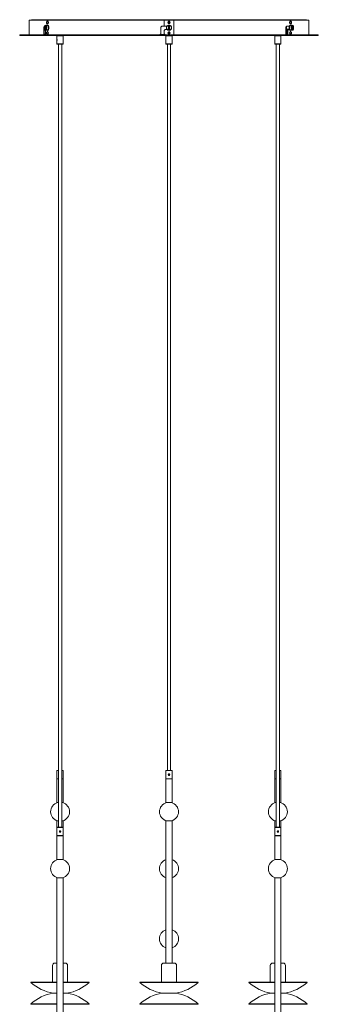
# Model space of a CAD drawing. Header units: millimetres. Extents: x 996 to 3448, y 154 to 3513.
# Tile 2 of 6: x 996 to 1626, y 1315 to 3392. Entities that reach past the tile are written whole.
import ezdxf

# ---------------------------------------------------------------- set-up
doc = ezdxf.new("R2010")
doc.units = ezdxf.units.MM
doc.header["$LTSCALE"] = 12
doc.layers.add('Widoczne (ISO)', color=7, linetype='Continuous', lineweight=50)

msp = doc.modelspace()

# ---------------------------------------------------------------- linework, layer by layer
at = {"layer": 'Widoczne (ISO)', "linetype": 'Continuous', "lineweight": 5}
for p, q in [((1321.08, 3390.73), (1015.84, 3390.73)), ((1015.84, 3359.73), (1015.84, 3390.73)), ((1021.08, 3391.73), (1053.83, 3391.73)), ((1021.08, 3390.73), (1021.08, 3391.73)), ((1053.44, 3384.02), (1053.43, 3387.43)), ((1053.83, 3391.73), (1063.83, 3391.73)), ((1053.83, 3387.43), (1053.84, 3384.02)), ((1054.3, 3388.33), (1054.3, 3388.44)), ((1055.37, 3388.48), (1054.5, 3388.48)), ((1063.83, 3391.73), (1064.25, 3391.73)), ((1065.59, 3391.73), (1064.25, 3391.73)), ((1065.59, 3391.73), (1300.12, 3391.73)), ((1301.08, 3391.73), (1300.12, 3391.73)), ((1301.08, 3391.73), (1321.08, 3391.73)), ((1301.08, 3391.73), (1301.08, 3390.73)), ((1301.08, 3377.73), (1301.08, 3390.73)), ((1606.32, 3390.73), (1301.08, 3390.73)), ((1310.67, 3387.43), (1310.66, 3388.44)), ((1310.69, 3384.02), (1310.67, 3387.43)), ((1311.46, 3388.45), (1311.47, 3387.43)), ((1311.47, 3387.43), (1311.49, 3384.02)), ((1322.04, 3391.73), (1321.08, 3391.73)), ((1321.08, 3390.73), (1321.08, 3391.73)), ((1321.08, 3359.73), (1321.08, 3390.73)), ((1322.04, 3391.73), (1556.57, 3391.73)), ((1557.91, 3391.73), (1556.57, 3391.73)), ((1557.91, 3391.73), (1558.32, 3391.73)), ((1558.32, 3391.73), (1568.32, 3391.73)), ((1566.79, 3388.48), (1567.65, 3388.48)), ((1567.85, 3388.45), (1567.85, 3388.33)), ((1568.32, 3384.02), (1568.31, 3387.43)), ((1568.32, 3391.73), (1601.08, 3391.73)), ((1568.71, 3387.43), (1568.72, 3384.02)), ((1601.08, 3390.73), (1601.08, 3391.73)), ((1606.32, 3359.73), (1606.32, 3390.73)), ((1047.32, 3375.73), (1048.01, 3375.73)), ((1047.32, 3361.73), (1047.32, 3375.73)), ((1048.01, 3362.73), (1048.01, 3375.73)), ((1048.01, 3375.73), (1048.01, 3361.73)), ((1048.62, 3377.73), (1048.23, 3377.73)), ((1050.12, 3369.83), (1050.12, 3379.63)), ((1050.54, 3368.73), (1050.54, 3361.73)), ((1051.12, 3379.63), (1051.12, 3369.83)), ((1051.85, 3379.89), (1051.85, 3380.02)), ((1051.85, 3369.43), (1051.85, 3369.56)), ((1053.44, 3362.02), (1053.43, 3365.43)), ((1053.83, 3365.43), (1053.84, 3362.02)), ((1054.95, 3380.23), (1054.09, 3380.23)), ((1054.95, 3369.23), (1054.09, 3369.23)), ((1054.3, 3366.33), (1054.3, 3366.44)), ((1054.31, 3383), (1054.31, 3383.12)), ((1055.37, 3382.98), (1054.5, 3382.98)), ((1055.37, 3366.48), (1054.5, 3366.48)), ((1294.08, 3375.73), (1296.08, 3377.73)), ((1294.08, 3361.73), (1294.08, 3375.73)), ((1306.47, 3377.73), (1296.08, 3377.73)), ((1306.47, 3377.73), (1301.08, 3377.73)), ((1301.08, 3368.73), (1303.08, 3370.73)), ((1301.08, 3368.73), (1303.08, 3370.73)), ((1301.08, 3368.73), (1301.08, 3361.73)), ((1301.08, 3361.73), (1301.08, 3368.73)), ((1303.08, 3370.73), (1307.3, 3370.73)), ((1303.08, 3370.73), (1307.3, 3370.73)), ((1310.08, 3380.02), (1310.08, 3379.63)), ((1310.08, 3369.83), (1310.08, 3379.63)), ((1310.08, 3369.83), (1310.08, 3369.43)), ((1310.67, 3365.43), (1310.66, 3366.44)), ((1310.69, 3362.02), (1310.67, 3365.43)), ((1310.69, 3383), (1310.69, 3384.02)), ((1311.46, 3366.45), (1311.47, 3365.43)), ((1311.47, 3365.43), (1311.49, 3362.02)), ((1311.49, 3384.02), (1311.49, 3383.01)), ((1312.08, 3379.63), (1312.08, 3380.02)), ((1312.08, 3379.63), (1312.08, 3369.83)), ((1312.08, 3369.43), (1312.08, 3369.83)), ((1557.84, 3361.73), (1557.84, 3375.73)), ((1564.9, 3377.73), (1558.93, 3377.73)), ((1560.19, 3370.73), (1559.19, 3368.73)), ((1559.19, 3368.73), (1560.92, 3368.73)), ((1559.19, 3368.73), (1559.19, 3362.73)), ((1559.47, 3371.73), (1564.9, 3371.73)), ((1561.92, 3370.73), (1560.19, 3370.73)), ((1560.92, 3368.73), (1561.92, 3370.73)), ((1560.92, 3362.73), (1560.92, 3368.73)), ((1560.92, 3361.73), (1560.92, 3368.73)), ((1560.92, 3368.73), (1561.61, 3368.73)), ((1561.61, 3368.73), (1561.61, 3361.73)), ((1561.97, 3370.73), (1561.92, 3370.73)), ((1561.97, 3370.73), (1562.67, 3370.73)), ((1562.67, 3370.73), (1564.85, 3370.73)), ((1566.79, 3382.98), (1567.65, 3382.98)), ((1566.79, 3366.48), (1567.65, 3366.48)), ((1567.21, 3380.23), (1568.07, 3380.23)), ((1567.21, 3369.23), (1568.07, 3369.23)), ((1567.85, 3366.45), (1567.85, 3366.33)), ((1567.86, 3383.12), (1567.86, 3383.01)), ((1568.32, 3362.02), (1568.31, 3365.43)), ((1568.71, 3365.43), (1568.72, 3362.02)), ((1570.3, 3380.02), (1570.3, 3379.89)), ((1570.3, 3369.56), (1570.3, 3369.43)), ((1571.04, 3369.83), (1571.04, 3379.63)), ((1572.04, 3379.63), (1572.04, 3369.83)), ((1626.08, 3359.73), (996.08, 3359.73)), ((996.08, 3358.23), (996.08, 3359.73)), ((996.08, 3358.23), (1626.08, 3358.23)), ((1048.01, 3361.73), (1047.32, 3361.73)), ((1048.01, 3361.73), (1048.15, 3361.73)), ((1051.01, 3360.73), (1049.01, 3360.73)), ((1054.31, 3361), (1054.31, 3361.12)), ((1055.37, 3360.98), (1054.5, 3360.98)), ((1075.29, 3358.23), (1074.79, 3357.73)), ((1087.79, 3357.73), (1074.79, 3357.73)), ((1074.79, 3350.85), (1074.79, 3357.73)), ((1074.79, 3350.73), (1074.82, 3350.75)), ((1074.79, 3347.73), (1074.79, 3350.73)), ((1074.79, 3347.73), (1074.82, 3347.7)), ((1074.79, 3340.73), (1074.79, 3347.61)), ((1087.29, 3358.23), (1087.79, 3357.73)), ((1087.79, 3340.73), (1087.79, 3357.73)), ((1292.08, 3359.73), (1294.08, 3361.73)), ((1302.08, 3360.73), (1293.08, 3360.73)), ((1301.08, 3361.73), (1303.08, 3359.73)), ((1301.08, 3361.73), (1303.08, 3359.73)), ((1301.58, 3359.73), (1301.58, 3360.73)), ((1305.08, 3358.23), (1304.58, 3357.73)), ((1317.58, 3357.73), (1304.58, 3357.73)), ((1304.58, 3350.85), (1304.58, 3357.73)), ((1304.58, 3350.73), (1304.6, 3350.75)), ((1304.58, 3347.73), (1304.58, 3350.73)), ((1304.58, 3347.73), (1304.6, 3347.7)), ((1304.58, 3340.73), (1304.58, 3347.61)), ((1310.69, 3361), (1310.69, 3362.02)), ((1311.49, 3362.02), (1311.49, 3361.01)), ((1317.08, 3358.23), (1317.58, 3357.73)), ((1317.58, 3340.73), (1317.58, 3357.73)), ((1534.86, 3358.23), (1534.36, 3357.73)), ((1547.36, 3357.73), (1534.36, 3357.73)), ((1534.36, 3350.85), (1534.36, 3357.73)), ((1534.36, 3350.73), (1534.39, 3350.75)), ((1534.36, 3347.73), (1534.36, 3350.73)), ((1534.36, 3347.73), (1534.39, 3347.7)), ((1534.36, 3340.73), (1534.36, 3347.61)), ((1546.86, 3358.23), (1547.36, 3357.73)), ((1547.36, 3340.73), (1547.36, 3357.73)), ((1560.19, 3360.73), (1557.29, 3360.73)), ((1560.19, 3360.73), (1561.45, 3360.73)), ((1561.61, 3361.73), (1560.92, 3361.73)), ((1566.79, 3360.98), (1567.65, 3360.98)), ((1567.86, 3361.12), (1567.86, 3361.01)), ((1626.08, 3358.23), (1626.08, 3359.73)), ((1074.79, 3340.73), (1087.79, 3340.73)), ((1075.29, 3340.23), (1074.79, 3340.73)), ((1087.29, 3340.23), (1075.29, 3340.23)), ((1077.79, 1688.23), (1077.79, 3340.23)), ((1084.79, 1688.23), (1084.79, 3340.23)), ((1087.29, 3340.23), (1087.79, 3340.73)), ((1304.58, 3340.73), (1317.58, 3340.73)), ((1305.08, 3340.23), (1304.58, 3340.73)), ((1317.08, 3340.23), (1305.08, 3340.23)), ((1307.58, 1808.23), (1307.58, 3340.23)), ((1314.58, 1808.23), (1314.58, 3340.23)), ((1317.08, 3340.23), (1317.58, 3340.73)), ((1534.36, 3340.73), (1547.36, 3340.73)), ((1534.86, 3340.23), (1534.36, 3340.73)), ((1546.86, 3340.23), (1534.86, 3340.23)), ((1537.36, 1688.23), (1537.36, 3340.23)), ((1544.36, 1688.23), (1544.36, 3340.23)), ((1546.86, 3340.23), (1547.36, 3340.73)), ((1075.29, 1808.23), (1074.79, 1807.73)), ((1077.79, 1807.73), (1074.79, 1807.73)), ((1074.79, 1807.73), (1074.79, 1790.73)), ((1075.29, 1808.23), (1077.79, 1808.23)), ((1084.79, 1808.23), (1087.29, 1808.23)), ((1087.79, 1807.73), (1084.79, 1807.73)), ((1087.29, 1808.23), (1087.79, 1807.73)), ((1087.79, 1807.73), (1087.79, 1790.73)), ((1305.08, 1808.23), (1304.58, 1807.73)), ((1317.58, 1807.73), (1304.58, 1807.73)), ((1304.58, 1807.73), (1304.58, 1790.73)), ((1305.08, 1808.23), (1317.08, 1808.23)), ((1317.08, 1808.23), (1317.58, 1807.73)), ((1317.58, 1807.73), (1317.58, 1790.73)), ((1534.86, 1808.23), (1534.36, 1807.73)), ((1537.36, 1807.73), (1534.36, 1807.73)), ((1534.36, 1807.73), (1534.36, 1790.73)), ((1534.86, 1808.23), (1537.36, 1808.23)), ((1544.36, 1808.23), (1546.86, 1808.23)), ((1547.36, 1807.73), (1544.36, 1807.73)), ((1546.86, 1808.23), (1547.36, 1807.73)), ((1547.36, 1807.73), (1547.36, 1790.73)), ((1074.79, 1790.73), (1077.79, 1790.73)), ((1075.29, 1790.23), (1074.79, 1790.73)), ((1077.79, 1790.23), (1074.79, 1790.23)), ((1074.79, 1790.23), (1074.79, 1740.23)), ((1084.79, 1790.73), (1087.79, 1790.73)), ((1087.79, 1790.23), (1084.79, 1790.23)), ((1087.29, 1790.23), (1087.79, 1790.73)), ((1087.79, 1790.23), (1087.79, 1740.23)), ((1304.58, 1790.73), (1317.58, 1790.73)), ((1305.08, 1790.23), (1304.58, 1790.73)), ((1317.58, 1790.23), (1304.58, 1790.23)), ((1304.58, 1790.23), (1304.58, 1740.23)), ((1309.93, 1799.09), (1310.39, 1800.15)), ((1310.62, 1798.17), (1309.93, 1799.09)), ((1310.39, 1800.15), (1311.54, 1800.29)), ((1311.77, 1798.3), (1310.62, 1798.17)), ((1311.54, 1800.29), (1312.23, 1799.36)), ((1312.23, 1799.36), (1311.77, 1798.3)), ((1317.08, 1790.23), (1317.58, 1790.73)), ((1317.58, 1790.23), (1317.58, 1740.23)), ((1534.36, 1790.73), (1537.36, 1790.73)), ((1534.86, 1790.23), (1534.36, 1790.73)), ((1537.36, 1790.23), (1534.36, 1790.23)), ((1534.36, 1790.23), (1534.36, 1740.23)), ((1544.36, 1790.73), (1547.36, 1790.73)), ((1547.36, 1790.23), (1544.36, 1790.23)), ((1546.86, 1790.23), (1547.36, 1790.73)), ((1547.36, 1790.23), (1547.36, 1740.23)), ((1074.79, 1740.23), (1077.79, 1740.23)), ((1084.79, 1740.23), (1087.79, 1740.23)), ((1304.58, 1740.23), (1317.58, 1740.23)), ((1534.36, 1740.23), (1537.36, 1740.23)), ((1544.36, 1740.23), (1547.36, 1740.23)), ((1077.79, 1701.63), (1074.79, 1701.63)), ((1074.79, 1701.63), (1074.79, 1687.73)), ((1075.29, 1688.23), (1074.79, 1687.73)), ((1087.79, 1687.73), (1074.79, 1687.73)), ((1074.79, 1687.73), (1074.79, 1670.73)), ((1075.29, 1688.23), (1087.29, 1688.23)), ((1087.79, 1701.63), (1084.79, 1701.63)), ((1087.29, 1688.23), (1087.79, 1687.73)), ((1087.79, 1701.63), (1087.79, 1687.73)), ((1087.79, 1687.73), (1087.79, 1670.73)), ((1317.58, 1701.63), (1304.58, 1701.63)), ((1304.58, 1701.63), (1304.58, 1401.63)), ((1317.58, 1701.63), (1317.58, 1401.63)), ((1537.36, 1701.63), (1534.36, 1701.63)), ((1534.36, 1701.63), (1534.36, 1687.73)), ((1534.86, 1688.23), (1534.36, 1687.73)), ((1547.36, 1687.73), (1534.36, 1687.73)), ((1534.36, 1687.73), (1534.36, 1670.73)), ((1534.86, 1688.23), (1546.86, 1688.23)), ((1547.36, 1701.63), (1544.36, 1701.63)), ((1546.86, 1688.23), (1547.36, 1687.73)), ((1547.36, 1701.63), (1547.36, 1687.73)), ((1547.36, 1687.73), (1547.36, 1670.73)), ((1074.79, 1670.73), (1087.79, 1670.73)), ((1075.29, 1670.23), (1074.79, 1670.73)), ((1074.79, 1670.73), (1074.79, 1670.23)), ((1087.79, 1670.23), (1074.79, 1670.23)), ((1074.79, 1670.23), (1074.79, 1620.23)), ((1080.15, 1679.09), (1080.6, 1680.15)), ((1080.83, 1678.17), (1080.15, 1679.09)), ((1080.6, 1680.15), (1081.75, 1680.29)), ((1081.98, 1678.3), (1080.83, 1678.17)), ((1081.75, 1680.29), (1082.44, 1679.36)), ((1082.44, 1679.36), (1081.98, 1678.3)), ((1087.29, 1670.23), (1087.79, 1670.73)), ((1087.79, 1670.73), (1087.79, 1670.23)), ((1087.79, 1670.23), (1087.79, 1620.23)), ((1534.36, 1670.73), (1547.36, 1670.73)), ((1534.86, 1670.23), (1534.36, 1670.73)), ((1534.36, 1670.73), (1534.36, 1670.23)), ((1547.36, 1670.23), (1534.36, 1670.23)), ((1534.36, 1670.23), (1534.36, 1620.23)), ((1539.72, 1679.09), (1540.18, 1680.15)), ((1540.41, 1678.17), (1539.72, 1679.09)), ((1540.18, 1680.15), (1541.32, 1680.29)), ((1541.55, 1678.3), (1540.41, 1678.17)), ((1541.32, 1680.29), (1542.01, 1679.36)), ((1542.01, 1679.36), (1541.55, 1678.3)), ((1546.86, 1670.23), (1547.36, 1670.73)), ((1547.36, 1670.73), (1547.36, 1670.23)), ((1547.36, 1670.23), (1547.36, 1620.23)), ((1074.79, 1620.23), (1087.79, 1620.23)), ((1074.79, 1620.23), (1074.79, 1619.84)), ((1087.79, 1620.23), (1087.79, 1619.84)), ((1534.36, 1620.23), (1547.36, 1620.23)), ((1534.36, 1620.23), (1534.36, 1619.84)), ((1547.36, 1620.23), (1547.36, 1619.84)), ((1074.79, 1582.01), (1074.79, 1581.63)), ((1087.79, 1581.63), (1074.79, 1581.63)), ((1074.79, 1581.63), (1074.79, 1281.63)), ((1087.79, 1582.01), (1087.79, 1581.63)), ((1087.79, 1581.63), (1087.79, 1281.63)), ((1534.36, 1582.01), (1534.36, 1581.63)), ((1547.36, 1581.63), (1534.36, 1581.63)), ((1534.36, 1581.63), (1534.36, 1281.63)), ((1547.36, 1582.01), (1547.36, 1581.63)), ((1547.36, 1581.63), (1547.36, 1281.63)), ((1065.29, 1396.63), (1065.29, 1361.8)), ((1070.29, 1401.63), (1074.79, 1401.63)), ((1087.79, 1401.63), (1092.29, 1401.63)), ((1097.29, 1396.63), (1097.29, 1361.8)), ((1295.08, 1396.63), (1295.08, 1361.8)), ((1300.08, 1401.63), (1322.08, 1401.63)), ((1327.08, 1396.63), (1327.08, 1361.8)), ((1524.86, 1396.63), (1524.86, 1361.8)), ((1529.86, 1401.63), (1534.36, 1401.63)), ((1547.36, 1401.63), (1551.86, 1401.63)), ((1556.86, 1396.63), (1556.86, 1361.8)), ((1020.46, 1361.8), (1019.79, 1361.05)), ((1019.79, 1361.05), (1074.79, 1361.05)), ((1020.46, 1361.8), (1074.79, 1361.8)), ((1087.79, 1361.8), (1142.12, 1361.8)), ((1087.79, 1361.05), (1142.79, 1361.05)), ((1142.12, 1361.8), (1142.79, 1361.05)), ((1250.25, 1361.8), (1249.58, 1361.05)), ((1249.58, 1361.05), (1372.58, 1361.05)), ((1250.25, 1361.8), (1371.91, 1361.8)), ((1371.91, 1361.8), (1372.58, 1361.05)), ((1480.03, 1361.8), (1479.36, 1361.05)), ((1479.36, 1361.05), (1534.36, 1361.05)), ((1480.03, 1361.8), (1534.36, 1361.8)), ((1547.36, 1361.8), (1601.7, 1361.8)), ((1547.36, 1361.05), (1602.36, 1361.05)), ((1601.7, 1361.8), (1602.36, 1361.05)), ((1074.79, 1338.29), (1066.79, 1338.29)), ((1066.79, 1338.29), (1074.79, 1338.29)), ((1095.79, 1338.29), (1087.79, 1338.29)), ((1087.79, 1338.29), (1095.79, 1338.29)), ((1325.58, 1338.29), (1296.58, 1338.29)), ((1296.58, 1338.29), (1325.58, 1338.29)), ((1534.36, 1338.29), (1526.36, 1338.29)), ((1526.36, 1338.29), (1534.36, 1338.29)), ((1555.36, 1338.29), (1547.36, 1338.29)), ((1547.36, 1338.29), (1555.36, 1338.29)), ((1074.79, 1315.52), (1019.79, 1315.52)), ((1020.46, 1314.78), (1019.79, 1315.52)), ((1074.79, 1314.78), (1020.46, 1314.78)), ((1142.79, 1315.52), (1087.79, 1315.52)), ((1142.12, 1314.78), (1087.79, 1314.78)), ((1142.12, 1314.78), (1142.79, 1315.52)), ((1372.58, 1315.52), (1249.58, 1315.52)), ((1250.25, 1314.78), (1249.58, 1315.52)), ((1371.91, 1314.78), (1250.25, 1314.78)), ((1371.91, 1314.78), (1372.58, 1315.52)), ((1534.36, 1315.52), (1479.36, 1315.52)), ((1480.03, 1314.78), (1479.36, 1315.52)), ((1534.36, 1314.78), (1480.03, 1314.78)), ((1602.36, 1315.52), (1547.36, 1315.52)), ((1601.7, 1314.78), (1547.36, 1314.78)), ((1601.7, 1314.78), (1602.36, 1315.52))]:
    msp.add_line(p, q, dxfattribs=at)
for centre, radius in [((1311.08, 3374.73), 5.5), ((1311.08, 1799.23), 1.5), ((1081.29, 1679.23), 1.5), ((1540.86, 1679.23), 1.5)]:
    msp.add_circle(centre, radius, dxfattribs=at)
for centre, radius, start, end in [((1311.08, 3385.73), 2.75, 98.70012, 261.97292), ((1311.08, 3385.73), 2.75, 81.97292, 98.70012), ((1311.08, 3385.73), 2.75, 278.70012, 81.97292), ((1052.35, 3374.73), 5.39, 111.80141, 115.39428), ((1052.35, 3374.73), 5.39, 244.60572, 248.19859), ((1052.35, 3374.73), 5.39, 64.60572, 90), ((1052.35, 3374.73), 5.39, 270, 295.39428), ((1311.08, 3374.73), 5.39, 100.70167, 259.29833), ((1311.08, 3374.73), 5, 101.53696, 258.46304), ((1311.08, 3363.73), 2.75, 98.70012, 261.97292), ((1311.08, 3374.73), 5.39, 79.29833, 100.70167), ((1311.08, 3374.73), 5.39, 259.29833, 280.70167), ((1311.08, 3363.73), 2.75, 81.97292, 98.70012), ((1311.08, 3385.73), 2.75, 261.97292, 278.70012), ((1311.08, 3363.73), 2.75, 278.70012, 81.97292), ((1311.08, 3374.73), 5.39, 280.70167, 79.29833), ((1311.08, 3374.73), 5, 281.53696, 78.46304), ((1569.8, 3374.73), 5.39, 90, 115.39428), ((1569.8, 3374.73), 5.39, 244.60572, 270), ((1569.8, 3374.73), 5.39, 64.60572, 68.19859), ((1569.8, 3374.73), 5.39, 291.80141, 295.39428), ((1311.08, 3363.73), 2.75, 261.97292, 278.70012), ((1081.29, 1720.93), 20, 105.2036, 254.7964), ((1081.29, 1720.93), 20, 285.2036, 74.7964), ((1311.08, 1720.93), 20, 105.2036, 254.7964), ((1311.08, 1720.93), 20, 285.2036, 74.7964), ((1540.86, 1720.93), 20, 105.2036, 254.7964), ((1540.86, 1720.93), 20, 285.2036, 74.7964), ((1081.29, 1600.93), 20, 105.2036, 254.7964), ((1081.29, 1600.93), 20, 285.2036, 74.7964), ((1540.86, 1600.93), 20, 105.2036, 254.7964), ((1540.86, 1600.93), 20, 285.2036, 74.7964), ((1311.08, 1600.93), 20, 108.96557, 251.03443), ((1311.08, 1600.93), 20, 288.96557, 71.03443), ((1311.08, 1452.93), 20, 108.96557, 251.03443), ((1311.08, 1452.93), 20, 288.96557, 71.03443), ((1070.29, 1396.63), 5, 90, 180), ((1092.29, 1396.63), 5, 0, 90), ((1300.08, 1396.63), 5, 90, 180), ((1322.08, 1396.63), 5, 0, 90), ((1529.86, 1396.63), 5, 90, 180), ((1551.86, 1396.63), 5, 0, 90), ((1081.29, 1428.13), 91, 227.48182, 260.83137), ((1081.29, 1428.13), 91, 279.16863, 312.51818), ((1311.08, 1428.13), 91, 227.48182, 260.83137), ((1311.08, 1428.13), 91, 279.16863, 312.51818), ((1540.86, 1428.13), 91, 227.48182, 260.83137), ((1540.86, 1428.13), 91, 279.16863, 312.51818), ((1081.29, 1248.45), 91, 99.16863, 132.51818), ((1081.29, 1248.45), 91, 47.48182, 80.83137), ((1311.08, 1248.45), 91, 99.16863, 132.51818), ((1311.08, 1248.45), 91, 47.48182, 80.83137), ((1540.86, 1248.45), 91, 99.16863, 132.51818), ((1540.86, 1248.45), 91, 47.48182, 80.83137)]:
    msp.add_arc(centre, radius, start, end, dxfattribs=at)
for centre, major_axis, ratio, start_param, end_param in [((1053.83, 3388.73), (0, 3), 0.8660254, 0, 0.8410687), ((1054.5, 3385.73), (0, 2.75), 0.5, 6.1430863, 6.4350311), ((1055.37, 3385.73), (0, 2.75), 0.5, 3.1415927, 6.2831853), ((1063.83, 3388.73), (0, 3), 0.8660254, 0, 0.8410687), ((1558.32, 3388.73), (0, 3), 0.8660254, 5.4421166, 6.2831853), ((1566.79, 3385.73), (0, -2.75), 0.5, 3.1415927, 6.2831853), ((1567.65, 3385.73), (0, 2.75), 0.5, 6.1430863, 6.4350311), ((1568.32, 3388.73), (0, 3), 0.8660254, 5.4421166, 6.2831853), ((1311.08, 3392.73), (-255.68, -255.68), 0.5773503, 5.2868162, 5.2936004), ((1311.08, 3392.73), (-254.99, -254.99), 0.5773503, 5.2920841, 5.2937571), ((1050.62, 3374.73), (0, 5), 0.5, 0.2013579, 2.9402347), ((1051.85, 3374.73), (0, 5.29), 0.8660254, 0, 0.3875967), ((1051.85, 3374.73), (0, -5.29), 0.8660254, 5.8955886, 6.2831853), ((1311.08, 3378.73), (-255.68, -255.68), 0.5773503, 5.2670947, 5.2698653), ((1052.85, 3374.73), (0, 5.29), 0.8660254, 0, 0.3875967), ((1050.62, 3374.73), (0, -5), 0.5, 0.2013579, 2.9402347), ((1052.85, 3374.73), (0, -5.29), 0.8660254, 5.8955886, 6.2831853), ((1052.35, 3374.73), (0, 5.39), 0.5, 6.0964058, 6.4699648), ((1052.35, 3374.73), (0, -5.39), 0.5, 6.0964058, 6.4699648), ((1054.09, 3374.73), (0, -5.5), 0.5, 6.0086495, 9.6993138), ((1054.5, 3363.73), (0, 2.75), 0.5, 6.1430863, 6.4350311), ((1054.5, 3385.73), (0, -2.75), 0.5, 6.1430863, 6.4350311), ((1054.09, 3374.73), (0, -5), 0.5, 0.2330438, 2.9085489), ((1054.95, 3374.73), (0, 5.5), 0.5, 3.1415927, 6.2831853), ((1055.37, 3363.73), (0, 2.75), 0.5, 3.1415927, 6.2831853), ((1056.24, 3372.73), (0, -3.5), 0.5, 5.9525646, 6.0411447), ((1056.08, 3368.73), (0, -2), 0.5, 2.4989847, 2.5479316), ((1311.08, 3392.73), (255.68, 255.68), 0.5773503, 5.1783751, 5.1851593), ((1561.14, 3374.73), (0, 4.5), 0.5, 0.8410687, 2.6912402), ((1560.71, 3374.73), (0, -3.9), 0.5, 5.5950664, 6.9763452), ((1560.54, 3374.73), (0, -3.7), 0.5, 5.7054334, 6.9084456), ((1311.08, 3378.73), (254.99, 254.99), 0.5773503, 5.2020181, 5.208814), ((1311.08, 3378.73), (255.68, 255.68), 0.5773503, 5.2021102, 5.2088876), ((1561.14, 3374.73), (0, -4.5), 0.5, 0.4758822, 0.8410687), ((1567.21, 3374.73), (0, -5.5), 0.5, 3.1415927, 6.2831853), ((1568.07, 3374.73), (0, 5.5), 0.5, 6.0086495, 9.6993138), ((1566.79, 3363.73), (0, -2.75), 0.5, 3.1415927, 6.2831853), ((1564.19, 3372.73), (0, 3.5), 0.5, 3.9571534, 3.989026), ((1568.07, 3374.73), (0, 5), 0.5, 0.2330438, 2.9085489), ((1565.92, 3372.73), (0, -3.5), 0.5, 0.2420407, 0.3306208), ((1567.65, 3363.73), (0, 2.75), 0.5, 6.1430863, 6.4350311), ((1567.65, 3385.73), (0, -2.75), 0.5, 6.1430863, 6.4350311), ((1571.54, 3374.73), (0, 5), 0.5, 0.2013579, 2.9402347), ((1569.8, 3374.73), (0, 5.39), 0.5, 6.0964058, 6.4699648), ((1569.3, 3374.73), (0, 5.29), 0.8660254, 5.8955886, 6.2831853), ((1569.3, 3374.73), (0, -5.29), 0.8660254, 0, 0.3875967), ((1569.8, 3374.73), (0, -5.39), 0.5, 6.0964058, 6.4699648), ((1570.3, 3374.73), (0, 5.29), 0.8660254, 5.8955886, 6.2831853), ((1570.3, 3374.73), (0, -5.29), 0.8660254, 0, 0.3875967), ((1571.54, 3374.73), (0, -5), 0.5, 0.2013579, 2.9402347), ((1311.08, 3378.73), (-255.68, -255.68), 0.5773503, 5.2936004, 5.3003873), ((1311.08, 3378.73), (-254.99, -254.99), 0.5773503, 5.2937571, 5.3005625), ((1049.01, 3362.73), (0, -2), 0.5, 4.712389, 6.2831853), ((1311.08, 3351.73), (-255.68, 255.68), 0.5773503, 1.01332, 1.0200974), ((1054.5, 3363.73), (0, -2.75), 0.5, 6.1430863, 6.4350311), ((1311.08, 3378.73), (255.68, 255.68), 0.5773503, 5.1715883, 5.1783751), ((1560.19, 3362.73), (0, -2), 0.5, 4.712389, 6.2831853), ((1311.08, 3351.73), (254.99, -254.99), 0.5773503, 1.0743714, 1.0811672), ((1561, 3362.73), (0, -3), 0.8660254, 0, 0.3474025), ((1311.08, 3351.73), (255.68, -255.68), 0.5773503, 1.0742977, 1.0810751), ((1567.65, 3363.73), (0, -2.75), 0.5, 6.1430863, 6.4350311)]:
    msp.add_ellipse(centre, major_axis=major_axis, ratio=ratio, start_param=start_param, end_param=end_param, dxfattribs=at)
for points, knots in [([(1054.07, 3388.41), (1053.9, 3388.36), (1053.75, 3388.28), (1053.45, 3388.06), (1053.32, 3387.92), (1053.05, 3387.56), (1052.94, 3387.33), (1052.75, 3386.82), (1052.69, 3386.53), (1052.62, 3385.94), (1052.62, 3385.65), (1052.67, 3385.08), (1052.72, 3384.8), (1052.88, 3384.25), (1053, 3383.99), (1053.32, 3383.52), (1053.52, 3383.31), (1053.89, 3383.11), (1053.99, 3383.06), (1054.11, 3383.03)], [1.7185758, 1.7185758, 1.7185758, 1.7185758, 1.912701, 1.912701, 2.1605335, 2.1605335, 2.5101849, 2.5101849, 2.9119498, 2.9119498, 3.2969526, 3.2969526, 3.6802655, 3.6802655, 4.0794941, 4.0794941, 4.4401012, 4.4401012, 4.5648704, 4.5648704, 4.5648704, 4.5648704]), ([(1053.43, 3387.43), (1053.43, 3387.55), (1053.46, 3387.7), (1053.54, 3387.94), (1053.61, 3388.06), (1053.76, 3388.24), (1053.87, 3388.32), (1054.06, 3388.42), (1054.19, 3388.44), (1054.3, 3388.44)], [-0.14944474, -0.14944474, -0.14944474, -0.14944474, -0.11149239, -0.11149239, -0.0742216, -0.0742216, -0.03700871, -0.03700871, 0, 0, 0, 0]), ([(1054.7, 3388.45), (1054.59, 3388.45), (1054.46, 3388.42), (1054.27, 3388.32), (1054.16, 3388.24), (1054.01, 3388.06), (1053.94, 3387.94), (1053.86, 3387.71), (1053.83, 3387.56), (1053.83, 3387.43)], [0, 0, 0, 0, 0.03700871, 0.03700871, 0.0742216, 0.0742216, 0.11149239, 0.11149239, 0.14944474, 0.14944474, 0.14944474, 0.14944474]), ([(1568.31, 3387.43), (1568.31, 3387.55), (1568.29, 3387.7), (1568.21, 3387.94), (1568.13, 3388.06), (1567.98, 3388.24), (1567.88, 3388.32), (1567.68, 3388.42), (1567.55, 3388.44), (1567.45, 3388.44)], [-0.14944474, -0.14944474, -0.14944474, -0.14944474, -0.11149239, -0.11149239, -0.0742216, -0.0742216, -0.03700871, -0.03700871, 0, 0, 0, 0]), ([(1567.85, 3388.45), (1567.95, 3388.45), (1568.08, 3388.42), (1568.28, 3388.32), (1568.38, 3388.24), (1568.53, 3388.06), (1568.61, 3387.94), (1568.69, 3387.71), (1568.71, 3387.56), (1568.71, 3387.43)], [0, 0, 0, 0, 0.03700871, 0.03700871, 0.0742216, 0.0742216, 0.11149239, 0.11149239, 0.14944474, 0.14944474, 0.14944474, 0.14944474]), ([(1568.08, 3383.04), (1568.26, 3383.09), (1568.41, 3383.18), (1568.71, 3383.39), (1568.84, 3383.53), (1569.11, 3383.89), (1569.22, 3384.12), (1569.4, 3384.64), (1569.47, 3384.93), (1569.53, 3385.51), (1569.54, 3385.8), (1569.49, 3386.37), (1569.44, 3386.65), (1569.27, 3387.2), (1569.16, 3387.47), (1568.84, 3387.93), (1568.64, 3388.14), (1568.27, 3388.34), (1568.16, 3388.39), (1568.05, 3388.42)], [4.8601684, 4.8601684, 4.8601684, 4.8601684, 5.0542936, 5.0542936, 5.3021262, 5.3021262, 5.6517775, 5.6517775, 6.0535424, 6.0535424, 6.4385453, 6.4385453, 6.8218582, 6.8218582, 7.2210867, 7.2210867, 7.5816938, 7.5816938, 7.7064631, 7.7064631, 7.7064631, 7.7064631]), ([(1054.07, 3366.41), (1053.9, 3366.36), (1053.75, 3366.28), (1053.45, 3366.06), (1053.32, 3365.92), (1053.05, 3365.56), (1052.94, 3365.33), (1052.75, 3364.82), (1052.69, 3364.53), (1052.62, 3363.94), (1052.62, 3363.65), (1052.67, 3363.08), (1052.72, 3362.8), (1052.88, 3362.25), (1053, 3361.99), (1053.32, 3361.52), (1053.52, 3361.31), (1053.89, 3361.11), (1053.99, 3361.06), (1054.11, 3361.03)], [1.7185758, 1.7185758, 1.7185758, 1.7185758, 1.912701, 1.912701, 2.1605335, 2.1605335, 2.5101849, 2.5101849, 2.9119498, 2.9119498, 3.2969526, 3.2969526, 3.6802655, 3.6802655, 4.0794941, 4.0794941, 4.4401012, 4.4401012, 4.5648704, 4.5648704, 4.5648704, 4.5648704]), ([(1053.43, 3365.43), (1053.43, 3365.55), (1053.46, 3365.7), (1053.54, 3365.94), (1053.61, 3366.06), (1053.76, 3366.24), (1053.87, 3366.32), (1054.06, 3366.42), (1054.19, 3366.44), (1054.3, 3366.44)], [-0.14944474, -0.14944474, -0.14944474, -0.14944474, -0.11149239, -0.11149239, -0.0742216, -0.0742216, -0.03700871, -0.03700871, 0, 0, 0, 0]), ([(1054.31, 3383), (1054.2, 3383), (1054.08, 3383.03), (1053.88, 3383.13), (1053.77, 3383.21), (1053.62, 3383.39), (1053.55, 3383.51), (1053.47, 3383.74), (1053.44, 3383.89), (1053.44, 3384.02)], [0, 0, 0, 0, 0.03700871, 0.03700871, 0.0742216, 0.0742216, 0.11149239, 0.11149239, 0.14944474, 0.14944474, 0.14944474, 0.14944474]), ([(1054.7, 3366.45), (1054.59, 3366.45), (1054.46, 3366.42), (1054.27, 3366.32), (1054.16, 3366.24), (1054.01, 3366.06), (1053.94, 3365.94), (1053.86, 3365.71), (1053.83, 3365.56), (1053.83, 3365.43)], [0, 0, 0, 0, 0.03700871, 0.03700871, 0.0742216, 0.0742216, 0.11149239, 0.11149239, 0.14944474, 0.14944474, 0.14944474, 0.14944474]), ([(1053.84, 3384.02), (1053.84, 3383.9), (1053.87, 3383.75), (1053.95, 3383.52), (1054.02, 3383.39), (1054.17, 3383.22), (1054.28, 3383.13), (1054.48, 3383.04), (1054.6, 3383.01), (1054.71, 3383.01)], [-0.14944474, -0.14944474, -0.14944474, -0.14944474, -0.11149239, -0.11149239, -0.0742216, -0.0742216, -0.03700871, -0.03700871, 0, 0, 0, 0]), ([(1056.85, 3370.75), (1056.79, 3370.57), (1056.72, 3370.4), (1056.48, 3369.94), (1056.29, 3369.67), (1055.85, 3369.31), (1055.62, 3369.23), (1055.33, 3369.23), (1055.26, 3369.23), (1055.2, 3369.25)], [0.20010975, 0.20010975, 0.20010975, 0.20010975, 0.26368334, 0.26368334, 0.395525, 0.395525, 0.52736667, 0.52736667, 0.56617354, 0.56617354, 0.56617354, 0.56617354]), ([(1565.55, 3370.18), (1565.47, 3370.34), (1565.36, 3370.48), (1565.12, 3370.68), (1564.98, 3370.73), (1564.85, 3370.73)], [0.15643541, 0.15643541, 0.15643541, 0.15643541, 0.22601632, 0.22601632, 0.30135709, 0.30135709, 0.30135709, 0.30135709]), ([(1566.96, 3369.25), (1566.89, 3369.23), (1566.83, 3369.23), (1566.54, 3369.23), (1566.31, 3369.31), (1565.89, 3369.66), (1565.7, 3369.9), (1565.55, 3370.18)], [0.48855981, 0.48855981, 0.48855981, 0.48855981, 0.52736667, 0.52736667, 0.65920834, 0.65920834, 0.78097023, 0.78097023, 0.78097023, 0.78097023]), ([(1568.31, 3365.43), (1568.31, 3365.55), (1568.29, 3365.7), (1568.21, 3365.94), (1568.13, 3366.06), (1567.98, 3366.24), (1567.88, 3366.32), (1567.68, 3366.42), (1567.55, 3366.44), (1567.45, 3366.44)], [-0.14944474, -0.14944474, -0.14944474, -0.14944474, -0.11149239, -0.11149239, -0.0742216, -0.0742216, -0.03700871, -0.03700871, 0, 0, 0, 0]), ([(1567.46, 3383), (1567.57, 3383), (1567.69, 3383.03), (1567.89, 3383.13), (1568, 3383.21), (1568.15, 3383.39), (1568.22, 3383.51), (1568.3, 3383.74), (1568.33, 3383.89), (1568.32, 3384.02)], [0, 0, 0, 0, 0.03700871, 0.03700871, 0.0742216, 0.0742216, 0.11149239, 0.11149239, 0.14944474, 0.14944474, 0.14944474, 0.14944474]), ([(1567.85, 3366.45), (1567.95, 3366.45), (1568.08, 3366.42), (1568.28, 3366.32), (1568.38, 3366.24), (1568.53, 3366.06), (1568.61, 3365.94), (1568.69, 3365.71), (1568.71, 3365.56), (1568.71, 3365.43)], [0, 0, 0, 0, 0.03700871, 0.03700871, 0.0742216, 0.0742216, 0.11149239, 0.11149239, 0.14944474, 0.14944474, 0.14944474, 0.14944474]), ([(1568.72, 3384.02), (1568.73, 3383.9), (1568.7, 3383.75), (1568.62, 3383.52), (1568.55, 3383.39), (1568.4, 3383.22), (1568.29, 3383.13), (1568.09, 3383.04), (1567.97, 3383.01), (1567.86, 3383.01)], [-0.14944474, -0.14944474, -0.14944474, -0.14944474, -0.11149239, -0.11149239, -0.0742216, -0.0742216, -0.03700871, -0.03700871, 0, 0, 0, 0]), ([(1568.08, 3361.04), (1568.26, 3361.09), (1568.41, 3361.18), (1568.71, 3361.39), (1568.84, 3361.53), (1569.11, 3361.89), (1569.22, 3362.12), (1569.4, 3362.64), (1569.47, 3362.93), (1569.53, 3363.51), (1569.54, 3363.8), (1569.49, 3364.37), (1569.44, 3364.65), (1569.27, 3365.2), (1569.16, 3365.47), (1568.84, 3365.93), (1568.64, 3366.14), (1568.27, 3366.34), (1568.16, 3366.39), (1568.05, 3366.42)], [4.8601684, 4.8601684, 4.8601684, 4.8601684, 5.0542936, 5.0542936, 5.3021262, 5.3021262, 5.6517775, 5.6517775, 6.0535424, 6.0535424, 6.4385453, 6.4385453, 6.8218582, 6.8218582, 7.2210867, 7.2210867, 7.5816938, 7.5816938, 7.7064631, 7.7064631, 7.7064631, 7.7064631]), ([(1054.31, 3361), (1054.2, 3361), (1054.08, 3361.03), (1053.88, 3361.13), (1053.77, 3361.21), (1053.62, 3361.39), (1053.55, 3361.51), (1053.47, 3361.74), (1053.44, 3361.89), (1053.44, 3362.02)], [0, 0, 0, 0, 0.03700871, 0.03700871, 0.0742216, 0.0742216, 0.11149239, 0.11149239, 0.14944474, 0.14944474, 0.14944474, 0.14944474]), ([(1053.84, 3362.02), (1053.84, 3361.9), (1053.87, 3361.75), (1053.95, 3361.52), (1054.02, 3361.39), (1054.17, 3361.22), (1054.28, 3361.13), (1054.48, 3361.04), (1054.6, 3361.01), (1054.71, 3361.01)], [-0.14944474, -0.14944474, -0.14944474, -0.14944474, -0.11149239, -0.11149239, -0.0742216, -0.0742216, -0.03700871, -0.03700871, 0, 0, 0, 0]), ([(1074.79, 3350.85), (1074.79, 3350.85), (1074.8, 3350.81), (1074.84, 3350.64), (1074.87, 3350.52), (1074.9, 3350.34), (1074.91, 3350.3), (1074.91, 3350.26)], [0.73608892, 0.73608892, 0.73608892, 0.73608892, 0.79742542, 0.79742542, 0.85876191, 0.85876191, 0.87382826, 0.87382826, 0.87382826, 0.87382826]), ([(1074.91, 3348.19), (1074.91, 3348.15), (1074.9, 3348.12), (1074.87, 3347.94), (1074.84, 3347.81), (1074.8, 3347.65), (1074.79, 3347.61), (1074.79, 3347.61)], [1.08907552, 1.08907552, 1.08907552, 1.08907552, 1.10414187, 1.10414187, 1.16547837, 1.16547837, 1.22681486, 1.22681486, 1.22681486, 1.22681486]), ([(1304.58, 3350.85), (1304.58, 3350.85), (1304.59, 3350.81), (1304.63, 3350.64), (1304.65, 3350.52), (1304.69, 3350.34), (1304.69, 3350.3), (1304.7, 3350.26)], [0.73608892, 0.73608892, 0.73608892, 0.73608892, 0.79742542, 0.79742542, 0.85876191, 0.85876191, 0.87382826, 0.87382826, 0.87382826, 0.87382826]), ([(1304.7, 3348.19), (1304.69, 3348.15), (1304.69, 3348.12), (1304.65, 3347.94), (1304.63, 3347.81), (1304.59, 3347.65), (1304.58, 3347.61), (1304.58, 3347.61)], [1.08907552, 1.08907552, 1.08907552, 1.08907552, 1.10414187, 1.10414187, 1.16547837, 1.16547837, 1.22681486, 1.22681486, 1.22681486, 1.22681486]), ([(1534.36, 3350.85), (1534.36, 3350.85), (1534.37, 3350.81), (1534.41, 3350.64), (1534.44, 3350.52), (1534.47, 3350.34), (1534.48, 3350.3), (1534.49, 3350.26)], [0.73608892, 0.73608892, 0.73608892, 0.73608892, 0.79742542, 0.79742542, 0.85876191, 0.85876191, 0.87382826, 0.87382826, 0.87382826, 0.87382826]), ([(1534.49, 3348.19), (1534.48, 3348.15), (1534.47, 3348.12), (1534.44, 3347.94), (1534.41, 3347.81), (1534.37, 3347.65), (1534.36, 3347.61), (1534.36, 3347.61)], [1.08907552, 1.08907552, 1.08907552, 1.08907552, 1.10414187, 1.10414187, 1.16547837, 1.16547837, 1.22681486, 1.22681486, 1.22681486, 1.22681486]), ([(1567.46, 3361), (1567.57, 3361), (1567.69, 3361.03), (1567.89, 3361.13), (1568, 3361.21), (1568.15, 3361.39), (1568.22, 3361.51), (1568.3, 3361.74), (1568.33, 3361.89), (1568.32, 3362.02)], [0, 0, 0, 0, 0.03700871, 0.03700871, 0.0742216, 0.0742216, 0.11149239, 0.11149239, 0.14944474, 0.14944474, 0.14944474, 0.14944474]), ([(1568.72, 3362.02), (1568.73, 3361.9), (1568.7, 3361.75), (1568.62, 3361.52), (1568.55, 3361.39), (1568.4, 3361.22), (1568.29, 3361.13), (1568.09, 3361.04), (1567.97, 3361.01), (1567.86, 3361.01)], [-0.14944474, -0.14944474, -0.14944474, -0.14944474, -0.11149239, -0.11149239, -0.0742216, -0.0742216, -0.03700871, -0.03700871, 0, 0, 0, 0]), ([(1309.83, 1800.26), (1309.86, 1800.3), (1309.9, 1800.34), (1310.08, 1800.52), (1310.26, 1800.64), (1310.66, 1800.81), (1310.87, 1800.85), (1311.08, 1800.85)], [1.08907552, 1.08907552, 1.08907552, 1.08907552, 1.10414187, 1.10414187, 1.16547837, 1.16547837, 1.22681486, 1.22681486, 1.22681486, 1.22681486]), ([(1311.08, 1797.61), (1310.87, 1797.61), (1310.66, 1797.65), (1310.26, 1797.81), (1310.08, 1797.94), (1309.9, 1798.12), (1309.86, 1798.15), (1309.83, 1798.19)], [0.73608892, 0.73608892, 0.73608892, 0.73608892, 0.79742542, 0.79742542, 0.85876191, 0.85876191, 0.87382826, 0.87382826, 0.87382826, 0.87382826]), ([(1311.08, 1800.85), (1311.28, 1800.85), (1311.5, 1800.81), (1311.9, 1800.64), (1312.08, 1800.52), (1312.26, 1800.34), (1312.29, 1800.3), (1312.33, 1800.26)], [0.24536297, 0.24536297, 0.24536297, 0.24536297, 0.30669947, 0.30669947, 0.36803597, 0.36803597, 0.38310231, 0.38310231, 0.38310231, 0.38310231]), ([(1312.33, 1798.19), (1312.29, 1798.15), (1312.26, 1798.12), (1312.08, 1797.94), (1311.9, 1797.81), (1311.5, 1797.65), (1311.28, 1797.61), (1311.08, 1797.61)], [0.59834958, 0.59834958, 0.59834958, 0.59834958, 0.61341592, 0.61341592, 0.67475242, 0.67475242, 0.73608892, 0.73608892, 0.73608892, 0.73608892]), ([(1080.05, 1680.26), (1080.08, 1680.3), (1080.11, 1680.34), (1080.29, 1680.52), (1080.47, 1680.64), (1080.87, 1680.81), (1081.09, 1680.85), (1081.29, 1680.85)], [1.08907552, 1.08907552, 1.08907552, 1.08907552, 1.10414187, 1.10414187, 1.16547837, 1.16547837, 1.22681486, 1.22681486, 1.22681486, 1.22681486]), ([(1081.29, 1677.61), (1081.09, 1677.61), (1080.87, 1677.65), (1080.47, 1677.81), (1080.29, 1677.94), (1080.11, 1678.12), (1080.08, 1678.15), (1080.05, 1678.19)], [0.73608892, 0.73608892, 0.73608892, 0.73608892, 0.79742542, 0.79742542, 0.85876191, 0.85876191, 0.87382826, 0.87382826, 0.87382826, 0.87382826]), ([(1081.29, 1680.85), (1081.5, 1680.85), (1081.72, 1680.81), (1082.11, 1680.64), (1082.3, 1680.52), (1082.47, 1680.34), (1082.51, 1680.3), (1082.54, 1680.26)], [0.24536297, 0.24536297, 0.24536297, 0.24536297, 0.30669947, 0.30669947, 0.36803597, 0.36803597, 0.38310231, 0.38310231, 0.38310231, 0.38310231]), ([(1082.54, 1678.19), (1082.51, 1678.15), (1082.47, 1678.12), (1082.3, 1677.94), (1082.11, 1677.81), (1081.72, 1677.65), (1081.5, 1677.61), (1081.29, 1677.61)], [0.59834958, 0.59834958, 0.59834958, 0.59834958, 0.61341592, 0.61341592, 0.67475242, 0.67475242, 0.73608892, 0.73608892, 0.73608892, 0.73608892]), ([(1539.62, 1680.26), (1539.65, 1680.3), (1539.68, 1680.34), (1539.86, 1680.52), (1540.04, 1680.64), (1540.44, 1680.81), (1540.66, 1680.85), (1540.86, 1680.85)], [1.08907552, 1.08907552, 1.08907552, 1.08907552, 1.10414187, 1.10414187, 1.16547837, 1.16547837, 1.22681486, 1.22681486, 1.22681486, 1.22681486]), ([(1540.86, 1677.61), (1540.66, 1677.61), (1540.44, 1677.65), (1540.04, 1677.81), (1539.86, 1677.94), (1539.68, 1678.12), (1539.65, 1678.15), (1539.62, 1678.19)], [0.73608892, 0.73608892, 0.73608892, 0.73608892, 0.79742542, 0.79742542, 0.85876191, 0.85876191, 0.87382826, 0.87382826, 0.87382826, 0.87382826]), ([(1540.86, 1680.85), (1541.07, 1680.85), (1541.29, 1680.81), (1541.69, 1680.64), (1541.87, 1680.52), (1542.05, 1680.34), (1542.08, 1680.3), (1542.11, 1680.26)], [0.24536297, 0.24536297, 0.24536297, 0.24536297, 0.30669947, 0.30669947, 0.36803597, 0.36803597, 0.38310231, 0.38310231, 0.38310231, 0.38310231]), ([(1542.11, 1678.19), (1542.08, 1678.15), (1542.05, 1678.12), (1541.87, 1677.94), (1541.69, 1677.81), (1541.29, 1677.65), (1541.07, 1677.61), (1540.86, 1677.61)], [0.59834958, 0.59834958, 0.59834958, 0.59834958, 0.61341592, 0.61341592, 0.67475242, 0.67475242, 0.73608892, 0.73608892, 0.73608892, 0.73608892])]:
    msp.add_open_spline(points, degree=3, knots=knots, dxfattribs=at)
for points in [[(1055.59, 3369.37), (1055.64, 3369.34), (1055.69, 3369.32), (1055.74, 3369.3)], [(1566.41, 3369.3), (1566.47, 3369.32), (1566.52, 3369.34), (1566.57, 3369.37)]]:
    msp.add_open_spline(points, degree=3, dxfattribs=at)

doc.saveas('drawing.dxf')
